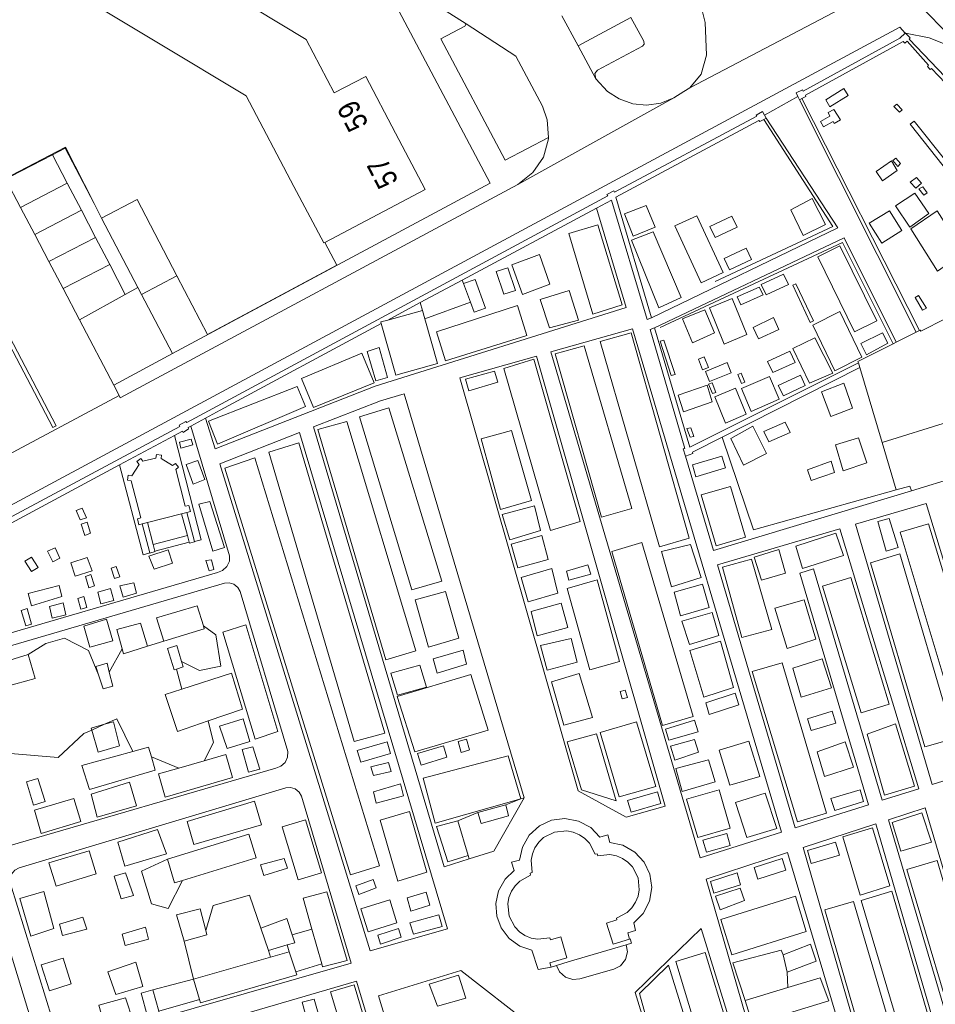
# Model space of a CAD drawing. Header units: metres. Extents: x 196790 to 198335, y 354523 to 356036.
# Tile 68 of 108: x 197814 to 197890, y 354877 to 354958. Entities that reach past the tile are written whole.
import ezdxf

# ---------------------------------------------------------------- set-up
doc = ezdxf.new("R2010")
doc.units = ezdxf.units.M
doc.linetypes.add('DGN Style 2', pattern=[186.027128, 111.616277, -74.410851])
doc.linetypes.add('DGN Style 3', pattern=[260.437979, 186.027128, -74.410851])
for name, color, linetype, lineweight in [('bij- of bedrijfsgebouw', 252, 'Continuous', 18), ('functiescheiding', 252, 'Continuous', 18), ('heg of haag', 252, 'Continuous', 18), ('hoofdgebouw', 252, 'Continuous', 18), ('huisnummer BAG', 252, 'Continuous', 18), ('kant asfaltverharding', 252, 'Continuous', 18), ('kant klinkerverharding', 252, 'Continuous', 18), ('kant muur (extern)', 252, 'Continuous', 18), ('kant onverhard', 252, 'Continuous', 18), ('kant tegelverharding', 252, 'Continuous', 18), ('molgoot', 252, 'DGN Style 3', 18), ('overige afscheidingen', 252, 'Continuous', 18), ('raster', 252, 'Continuous', 18), ('toegangstrap', 252, 'Continuous', 18), ('vlakafsluiter grijs', 252, 'DGN Style 2', 18), ('vlakafsluiter groen', 252, 'DGN Style 2', 18)]:
    doc.layers.add(name, color=color, linetype=linetype, lineweight=lineweight)
doc.styles.add('Style-Courier New', font='cour.ttf')

msp = doc.modelspace()

# ---------------------------------------------------------------- linework, layer by layer
at = {"layer": 'bij- of bedrijfsgebouw'}
for p, q in [((197823.681, 354935.607), (197826.614, 354937.164)), ((197823.376, 354936.189), (197823.681, 354935.607)), ((197847.019, 354934.273), (197844.141, 354933.491)), ((197847.215, 354933.591), (197847.019, 354934.273)), ((197888.315, 354932.626), (197888.047, 354932.491)), ((197888.047, 354932.491), (197886.387, 354931.65)), ((197886.387, 354931.65), (197886.119, 354931.515)), ((197883.355, 354929.542), (197883.237, 354929.937)), ((197883.355, 354929.542), (197885.209, 354923.309)), ((197824.184, 354916.674), (197827.02, 354917.406)), ((197827.02, 354917.406), (197827.46, 354917.52)), ((197823.755, 354916.563), (197824.184, 354916.674)), ((197858.156, 354879.893), (197857.713, 354879.756))]:
    msp.add_line(p, q, dxfattribs=at)
at = {"layer": 'bij- of bedrijfsgebouw', "flags": 128}
for points in [[(197826.614, 354937.164), (197823.321, 354943.491), (197820.377, 354941.956)], [(197820.377, 354941.956), (197820.37, 354941.952), (197823.376, 354936.189)], [(197844.141, 354933.491), (197843.573, 354933.336), (197843.61, 354933.205)], [(197843.61, 354933.205), (197844.82, 354928.912), (197848.282, 354929.88), (197847.215, 354933.591)], [(197888.315, 354932.626), (197888.368, 354932.653), (197888.423, 354932.555), (197890.496, 354933.619), (197892.835, 354926.101), (197890.613, 354925.429), (197890.725, 354925.026), (197885.209, 354923.309)], [(197886.119, 354931.515), (197883.206, 354930.041), (197883.237, 354929.937)], [(197827.46, 354917.52), (197827.748, 354917.594), (197827.616, 354918.096), (197827.326, 354918.028), (197826.53, 354921.073), (197826.77, 354921.264), (197826.526, 354921.585), (197826.276, 354921.416), (197825.311, 354921.981), (197825.341, 354922.273), (197824.938, 354922.336), (197824.885, 354922.02), (197823.813, 354921.761), (197823.631, 354922.001), (197823.297, 354921.751), (197823.483, 354921.503), (197822.896, 354920.557), (197822.589, 354920.597), (197822.536, 354920.194), (197822.836, 354920.13), (197823.636, 354917.069), (197823.345, 354916.994), (197823.475, 354916.491), (197823.755, 354916.563)], [(197857.713, 354879.756), (197857.602, 354880.11), (197859.021, 354880.532), (197858.51, 354882.269), (197857.657, 354882.019), (197857.611, 354882.183), (197856.6, 354882.078), (197856.062, 354882.179), (197855.545, 354882.39), (197855.082, 354882.702), (197854.7, 354883.094), (197854.225, 354883.993), (197854.114, 354885.004), (197854.211, 354885.542), (197854.419, 354886.06), (197854.729, 354886.525), (197855.118, 354886.91), (197856.014, 354887.39), (197855.97, 354887.567), (197856.134, 354887.614), (197856.047, 354888.629), (197856.157, 354889.165), (197856.377, 354889.679), (197856.697, 354890.137), (197857.094, 354890.514), (197858.001, 354890.977), (197859.015, 354891.076), (197859.553, 354890.972), (197860.069, 354890.758), (197860.531, 354890.444), (197860.913, 354890.051), (197861.386, 354889.149), (197861.539, 354889.168), (197861.602, 354889.014), (197862.605, 354889.107), (197863.136, 354889.002), (197863.646, 354888.788), (197864.101, 354888.474), (197864.476, 354888.084), (197864.938, 354887.189), (197865.041, 354886.188), (197864.941, 354885.655), (197864.732, 354885.144), (197864.422, 354884.685), (197864.035, 354884.307), (197863.145, 354883.836), (197863.187, 354883.677), (197862.321, 354883.401), (197862.866, 354881.663), (197864.241, 354882.092)], [(197864.241, 354882.092), (197864.296, 354882.109), (197864.407, 354881.756), (197863.961, 354881.624)], [(197863.961, 354881.624), (197859.138, 354880.196), (197858.156, 354879.893)]]:
    msp.add_lwpolyline(points, dxfattribs=at)
at = {"layer": 'functiescheiding'}
for p, q in [((197859.958, 354956.249), (197864.352, 354958.605)), ((197817.525, 354944.85), (197813.637, 354942.839)), ((197818.701, 354942.599), (197814.82, 354940.591)), ((197815.999, 354938.348), (197819.876, 354940.35)), ((197821.047, 354938.106), (197817.179, 354936.104))]:
    msp.add_line(p, q, dxfattribs=at)
at = {"layer": 'heg of haag'}
for p, q in [((197878.557, 354951.885), (197888.315, 354932.626)), ((197886.379, 354919.378), (197887.516, 354919.694)), ((197887.516, 354919.694), (197887.642, 354919.312))]:
    msp.add_line(p, q, dxfattribs=at)
at = {"layer": 'heg of haag', "flags": 128}
for points in [[(197871.354, 354936.693), (197881.105, 354941.266), (197875.38, 354950.146)], [(197873.17, 354941.195), (197872.737, 354942.113), (197870.91, 354941.257), (197871.355, 354940.335), (197873.17, 354941.195)], [(197886.119, 354931.515), (197881.919, 354939.913), (197866.763, 354932.879)], [(197871.912, 354923.753), (197874.52, 354916.082), (197886.379, 354919.378)]]:
    msp.add_lwpolyline(points, dxfattribs=at)
at = {"layer": 'hoofdgebouw'}
for p, q in [((197817.82, 354960.858), (197825.094, 354956.486)), ((197825.094, 354956.486), (197832.391, 354952.101)), ((197832.391, 354952.101), (197836.357, 354944.581))]:
    msp.add_line(p, q, dxfattribs=at)
at = {"layer": 'hoofdgebouw', "flags": 128}
for points in [[(197837.36, 354956.795), (197833.054, 354959.377), (197834.575, 354961.934), (197830.013, 354964.663)], [(197844.787, 354949.016), (197842.326, 354953.719), (197839.703, 354952.347), (197837.36, 354956.795)], [(197838.924, 354939.934), (197847.248, 354944.314), (197844.787, 354949.016)], [(197836.357, 354944.581), (197838.833, 354939.886), (197838.924, 354939.934)]]:
    msp.add_lwpolyline(points, dxfattribs=at)
at = {"layer": 'kant asfaltverharding'}
for p, q in [((197858.619, 354958.743), (197859.958, 354956.249)), ((197887.129, 354957.316), (197887.144, 354957.313)), ((197859.958, 354956.249), (197861.421, 354953.525)), ((197809.406, 354920.6), (197821.832, 354927.229))]:
    msp.add_line(p, q, dxfattribs=at)
at = {"layer": 'kant asfaltverharding', "flags": 128}
for points in [[(197850.657, 354958.074), (197847.205, 354960.286), (197845.52, 354961.355), (197843.813, 354962.415), (197842.127, 354963.487), (197838.725, 354965.614), (197833.598, 354968.747), (197831.875, 354969.777), (197826.695, 354972.833), (197823.23, 354974.855), (197816.288, 354978.86), (197814.524, 354979.869), (197812.782, 354980.835), (197807.528, 354983.787), (197805.803, 354984.764), (197804.046, 354985.716), (197802.27, 354986.664), (197779.192, 354998.694)], [(197869.246, 354952.766), (197870.189, 354953.901), (197870.636, 354955.469), (197870.52, 354958.199), (197870.053, 354960.112), (197869.158, 354961.672), (197867.977, 354963.144), (197866.799, 354964.474), (197860.534, 354970.998), (197859.047, 354972.559), (197856.065, 354975.714), (197854.606, 354977.31), (197842.259, 354991.402)], [(197857.488, 354948.658), (197857.381, 354950.12), (197856.988, 354951.233), (197854.772, 354955.389), (197850.657, 354958.074)], [(197802.18, 354912.391), (197886.679, 354957.801), (197887.129, 354957.316)], [(197892.753, 354955.095), (197891.014, 354956.164), (197889.114, 354956.912), (197887.144, 354957.313)], [(197861.421, 354953.525), (197862.407, 354952.472), (197863.36, 354951.851), (197864.494, 354951.433), (197865.65, 354951.322), (197866.821, 354951.498), (197867.906, 354951.943)], [(197867.906, 354951.943), (197868.748, 354952.475), (197869.246, 354952.766)], [(197854.943, 354944.748), (197856.207, 354945.726), (197857.083, 354947.023), (197857.497, 354948.538), (197857.488, 354948.658)], [(197821.832, 354927.229), (197821.929, 354927.04), (197854.943, 354944.748)]]:
    msp.add_lwpolyline(points, dxfattribs=at)
at = {"layer": 'kant klinkerverharding'}
for p, q in [((197812.85, 354945.423), (197816.294, 354947.208)), ((197817.525, 354944.85), (197816.294, 354947.208)), ((197818.701, 354942.599), (197817.525, 354944.85)), ((197813.637, 354942.839), (197814.82, 354940.591)), ((197819.876, 354940.35), (197818.701, 354942.599)), ((197814.82, 354940.591), (197815.999, 354938.348)), ((197821.047, 354938.106), (197819.876, 354940.35)), ((197815.999, 354938.348), (197817.179, 354936.104)), ((197822.346, 354935.619), (197821.047, 354938.106)), ((197817.179, 354936.104), (197818.542, 354933.511)), ((197818.542, 354933.511), (197822.346, 354935.619)), ((197821.832, 354927.229), (197821.378, 354928.095))]:
    msp.add_line(p, q, dxfattribs=at)
at = {"layer": 'kant klinkerverharding', "flags": 128}
for points in [[(197861.421, 354953.525), (197861.361, 354953.96), (197861.574, 354954.227), (197865.296, 354956.23), (197865.439, 354956.404), (197865.418, 354956.643), (197864.352, 354958.605)], [(197812.85, 354945.423), (197812.904, 354945.352), (197812.447, 354945.103), (197813.637, 354942.839)], [(197821.378, 354928.095), (197818.536, 354933.508), (197818.542, 354933.511)], [(197857.713, 354879.756), (197856.643, 354879.554), (197856.117, 354881.172), (197855.129, 354881.513), (197854.243, 354882.149), (197853.581, 354883.016), (197853.211, 354883.994), (197853.129, 354885.036), (197853.359, 354886.102), (197853.89, 354887.055), (197854.639, 354887.784), (197854.435, 354888.469), (197855.101, 354888.641), (197855.333, 354889.717), (197855.905, 354890.719), (197856.76, 354891.495), (197857.76, 354891.954), (197858.851, 354892.097), (197859.987, 354891.894), (197861.005, 354891.35), (197861.773, 354890.562), (197862.426, 354890.745), (197862.6, 354890.113), (197863.674, 354889.884), (197864.676, 354889.316), (197865.455, 354888.468), (197865.92, 354887.472), (197866.073, 354886.384), (197865.882, 354885.249), (197865.351, 354884.226), (197864.575, 354883.449), (197864.724, 354882.79), (197864.094, 354882.614), (197864.241, 354882.092)], [(197863.961, 354881.624), (197864.055, 354881.025), (197863.888, 354880.386), (197863.469, 354879.874), (197862.93, 354879.597), (197860.104, 354878.795), (197859.513, 354878.743), (197858.901, 354878.938), (197858.418, 354879.361), (197858.156, 354879.893)]]:
    msp.add_lwpolyline(points, dxfattribs=at)
at = {"layer": 'kant muur (extern)'}
for p, q in [((197878.212, 354952.058), (197878.351, 354951.78)), ((197878.351, 354951.78), (197878.557, 354951.885)), ((197875.583, 354950.255), (197875.38, 354950.146)), ((197875.443, 354950.509), (197875.583, 354950.255)), ((197861.5, 354942.782), (197850.323, 354936.804)), ((197850.323, 354936.804), (197846.829, 354934.935)), ((197846.829, 354934.935), (197844.141, 354933.491)), ((197846.829, 354934.935), (197847.019, 354934.273)), ((197871.912, 354923.753), (197883.355, 354929.542)), ((197829.019, 354925.355), (197827.794, 354924.688)), ((197821.856, 354921.462), (197826.424, 354923.913)), ((197805.161, 354912.502), (197821.856, 354921.462)), ((197827.02, 354917.406), (197827.511, 354915.593)), ((197828.095, 354915.09), (197827.46, 354917.52)), ((197824.382, 354914.153), (197823.755, 354916.563)), ((197824.184, 354916.674), (197824.658, 354914.853)), ((197827.511, 354915.593), (197827.66, 354915.042)), ((197824.658, 354914.853), (197824.799, 354914.312))]:
    msp.add_line(p, q, dxfattribs=at)
at = {"layer": 'kant muur (extern)', "flags": 128}
for points in [[(197878.212, 354952.058), (197878.07, 354952.344), (197878.608, 354952.602), (197878.66, 354952.501), (197886.676, 354956.901), (197887.129, 354957.316)], [(197887.129, 354957.316), (197887.135, 354957.322), (197887.144, 354957.313)], [(197904.025, 354939.926), (197903.613, 354940.354), (197903.505, 354940.267), (197895.629, 354948.294), (197895.679, 354948.385), (197895.265, 354948.804), (197895.181, 354948.725), (197887.455, 354956.807), (197887.556, 354956.906), (197887.144, 354957.313)], [(197878.557, 354951.885), (197878.884, 354952.051), (197878.85, 354952.157), (197886.956, 354956.616), (197887.097, 354956.467), (197887.284, 354956.645), (197889.062, 354954.637), (197888.97, 354954.54), (197889.216, 354954.288), (197889.305, 354954.375), (197891.072, 354952.541)], [(197776.814, 354898.003), (197777.358, 354898.308), (197777.441, 354898.185), (197826.875, 354924.656), (197826.825, 354924.765), (197827.383, 354925.07), (197827.45, 354924.978), (197862.426, 354943.805), (197862.358, 354943.917), (197862.933, 354944.219), (197862.991, 354944.109), (197874.818, 354950.417), (197874.759, 354950.507), (197875.288, 354950.79), (197875.443, 354950.509)], [(197875.38, 354950.146), (197875.054, 354949.971), (197874.976, 354950.043), (197863.105, 354943.688), (197866.069, 354933.68)], [(197866.069, 354933.68), (197865.694, 354933.527), (197862.729, 354943.44), (197861.5, 354942.782)], [(197843.61, 354933.205), (197830.232, 354926.016), (197829.019, 354925.355)], [(197866.295, 354932.835), (197865.949, 354932.695), (197868.831, 354922.825), (197868.686, 354922.804), (197868.872, 354922.18)], [(197883.237, 354929.937), (197869.231, 354922.928), (197866.295, 354932.835)], [(197826.424, 354923.913), (197827.085, 354924.268), (197827.142, 354924.163), (197827.605, 354924.448), (197827.57, 354924.566), (197827.794, 354924.688)], [(197868.872, 354922.18), (197869.482, 354922.406), (197869.458, 354922.512), (197871.912, 354923.753)], [(197827.66, 354915.042), (197827.683, 354914.959), (197828.101, 354915.066), (197828.095, 354915.09)], [(197824.799, 354914.312), (197824.813, 354914.259), (197824.385, 354914.143), (197824.382, 354914.153)]]:
    msp.add_lwpolyline(points, dxfattribs=at)
at = {"layer": 'kant onverhard'}
for p, q in [((197878.351, 354951.78), (197888.047, 354932.491)), ((197850.323, 354936.804), (197850.425, 354936.534)), ((197823.681, 354935.607), (197826.256, 354930.711)), ((197851.014, 354934.975), (197847.215, 354933.591)), ((197885.209, 354923.309), (197886.379, 354919.378)), ((197891.754, 354920.555), (197887.642, 354919.312)), ((197825.55, 354906.836), (197824.187, 354906.414)), ((197821.017, 354904.253), (197822.082, 354906.203)), ((197827.05, 354902.846), (197826.606, 354904.502)), ((197820.628, 354899.921), (197819.551, 354899.441)), ((197826.795, 354896.287), (197824.51, 354897.215)), ((197852.961, 354889.393), (197855.491, 354893.819)), ((197852.961, 354889.393), (197850.899, 354888.746)), ((197836.212, 354882.447), (197837.847, 354882.918)), ((197827.227, 354881.907), (197828.023, 354878.758)), ((197834.227, 354881.15), (197834.416, 354880.595)), ((197835.97, 354881.041), (197835.783, 354881.604)), ((197836.523, 354879.373), (197838.668, 354880.033)), ((197828.023, 354878.758), (197824.644, 354877.88)), ((197877.312, 354879.344), (197877.381, 354878.059)), ((197828.499, 354877.073), (197825.122, 354876.117))]:
    msp.add_line(p, q, dxfattribs=at)
at = {"layer": 'kant onverhard', "flags": 128}
for points in [[(197866.069, 354933.68), (197881.543, 354941.144), (197875.583, 354950.255)], [(197861.5, 354942.782), (197863.942, 354934.542), (197843.104, 354928.005), (197829.813, 354922.786), (197829.019, 354925.355)], [(197866.295, 354932.835), (197882.056, 354940.31), (197886.387, 354931.65)], [(197857.695, 354930.836), (197864.468, 354932.769), (197876.858, 354890.967), (197870.098, 354888.828), (197857.695, 354930.836)], [(197850.138, 354928.679), (197856.514, 354930.499), (197867.198, 354893.135), (197863.954, 354892.212), (197859.958, 354894.406), (197850.138, 354928.679)], [(197850.899, 354888.746), (197848.838, 354888.099), (197837.97, 354924.61), (197843.531, 354926.793), (197845.511, 354927.358), (197855.491, 354893.819)], [(197805.161, 354912.502), (197806.898, 354907.031), (197807.05, 354906.649), (197807.361, 354906.329), (197807.772, 354906.159), (197808.184, 354906.159), (197830.006, 354912.538), (197830.429, 354912.688), (197830.789, 354913.013), (197830.99, 354913.455), (197831.006, 354913.903), (197827.794, 354924.688)], [(197828.095, 354915.09), (197828.659, 354915.237), (197826.424, 354923.913)], [(197830.192, 354921.556), (197836.818, 354924.158), (197849.105, 354882.94), (197842.68, 354881.106), (197830.192, 354921.556)], [(197887.642, 354919.312), (197871.192, 354914.341), (197868.872, 354922.18)], [(197824.382, 354914.153), (197823.816, 354913.999), (197821.856, 354921.462)], [(197883.006, 354916.537), (197888.863, 354918.263), (197894.55, 354899.62), (197892.555, 354895.934), (197889.365, 354894.925), (197883.006, 354916.537)], [(197871.541, 354913.16), (197881.699, 354916.152), (197888.27, 354894.579), (197885.229, 354893.616), (197879.504, 354912.838), (197878.383, 354912.481), (197884.068, 354893.249), (197878.002, 354891.329), (197871.541, 354913.16)], [(197807.223, 354903.728), (197807.189, 354904.122), (197807.318, 354904.531), (197807.598, 354904.855), (197807.951, 354905.033), (197830.592, 354911.645), (197830.975, 354911.673), (197831.37, 354911.553), (197831.691, 354911.294), (197831.882, 354910.96), (197835.836, 354897.654), (197835.82, 354897.206), (197835.619, 354896.764), (197835.259, 354896.439), (197834.836, 354896.289), (197812.781, 354889.852), (197812.369, 354889.852), (197811.957, 354890.022), (197811.646, 354890.341), (197811.494, 354890.724), (197807.223, 354903.728)], [(197827.013, 354905.131), (197828.508, 354904.381), (197830.276, 354904.761), (197829.87, 354907.352), (197828.828, 354908.098)], [(197814.283, 354905.709), (197815.733, 354906.619), (197817.297, 354907.084), (197819.293, 354906.05), (197820.124, 354904.024)], [(197822.958, 354897.668), (197821.633, 354900.369), (197820.628, 354899.921)], [(197829.24, 354900.207), (197829.676, 354898.401), (197828.893, 354896.891)], [(197819.551, 354899.441), (197818.894, 354899.148), (197816.764, 354897.179), (197812.466, 354897.538), (197811.108, 354898.375)], [(197812.794, 354886.69), (197812.759, 354887.084), (197812.888, 354887.493), (197813.168, 354887.817), (197813.521, 354887.995), (197835.68, 354894.644), (197836.063, 354894.672), (197836.458, 354894.552), (197836.778, 354894.293), (197836.97, 354893.96), (197841.108, 354880.097), (197819.382, 354873.85), (197818.865, 354874.583), (197818.099, 354875.142), (197817.192, 354875.416), (197816.295, 354875.387), (197812.794, 354886.69)], [(197885.73, 354891.995), (197888.8, 354892.993), (197902.084, 354848.029), (197899.016, 354847.114), (197885.73, 354891.995)], [(197878.657, 354889.696), (197884.691, 354891.658), (197897.801, 354846.751), (197891.606, 354844.902), (197878.657, 354889.696)], [(197870.585, 354887.073), (197877.358, 354889.274), (197890.694, 354844.61), (197887.471, 354843.592), (197887.019, 354845.118), (197882.406, 354846.243), (197870.585, 354887.073)], [(197825.851, 354888.735), (197823.684, 354887.728), (197824.523, 354885.005), (197825.896, 354884.628), (197827.087, 354886.967)], [(197786.909, 354878.943), (197786.875, 354879.337), (197787.004, 354879.746), (197787.284, 354880.07), (197787.637, 354880.248), (197809.606, 354886.846), (197810.041, 354886.928), (197810.509, 354886.842), (197810.909, 354886.587), (197811.172, 354886.23), (197814.752, 354874.62), (197814.208, 354874.195), (197813.804, 354873.591), (197813.612, 354872.891), (197813.646, 354872.201), (197792.144, 354866.018), (197791.732, 354866.018), (197791.32, 354866.188), (197791.01, 354866.507), (197790.858, 354866.89), (197786.909, 354878.943)], [(197833.595, 354883.005), (197832.651, 354885.749), (197829.633, 354884.873), (197829.032, 354882.792)], [(197864.711, 354877.663), (197870.195, 354882.983), (197881.606, 354846.017), (197879.999, 354844.301), (197875.4, 354842.874), (197864.711, 354877.663)], [(197876.991, 354880.793), (197876.824, 354881.183), (197872.814, 354880.131), (197873.831, 354876.989)], [(197862.294, 354839.84), (197862.937, 354840.072), (197863.65, 354840.188), (197864.401, 354840.163), (197865.147, 354839.987), (197865.843, 354839.666), (197866.449, 354839.222), (197866.939, 354838.691), (197867.302, 354838.112), (197870.715, 354839.146), (197859.834, 354876.008), (197856.118, 354874.891), (197850.221, 354879.481), (197843.364, 354877.369), (197856.326, 354834.679), (197859.544, 354835.697), (197852.204, 354859.293), (197853.033, 354859.556), (197859.536, 354839.027), (197862.294, 354839.84)], [(197818.123, 354869.487), (197818.896, 354869.86), (197819.522, 354870.538), (197819.844, 354871.403), (197819.828, 354872.261), (197841.552, 354878.61), (197847.241, 354859.549), (197823.457, 354852.269), (197818.123, 354869.487)]]:
    msp.add_lwpolyline(points, dxfattribs=at)
at = {"layer": 'kant tegelverharding'}
for p, q in [((197819.746, 354943.165), (197820.377, 354941.956)), ((197822.346, 354935.619), (197823.376, 354936.189)), ((197826.256, 354930.711), (197821.378, 354928.095))]:
    msp.add_line(p, q, dxfattribs=at)
at = {"layer": 'kant tegelverharding', "flags": 128}
for points in [[(197808.801, 354980.682), (197814.19, 354977.661), (197817.656, 354975.665), (197819.391, 354974.678), (197822.86, 354972.677), (197831.489, 354967.572), (197834.902, 354965.513), (197836.606, 354964.473), (197838.316, 354963.411), (197845.079, 354959.169), (197852.646, 354944.86), (197826.256, 354930.711)], [(197850.657, 354958.074), (197850.547, 354957.89), (197848.558, 354956.837), (197853.888, 354946.768), (197857.488, 354948.658)], [(197816.294, 354947.208), (197817.351, 354947.756), (197819.746, 354943.165)]]:
    msp.add_lwpolyline(points, dxfattribs=at)
at = {"layer": 'molgoot', "flags": 128}
msp.add_lwpolyline([(197816.319, 354924.553), (197816.597, 354924.702), (197805.01, 354946.815), (197804.735, 354946.67), (197816.319, 354924.553)], dxfattribs=at)
at = {"layer": 'overige afscheidingen'}
for p, q in [((197850.425, 354936.534), (197851.014, 354934.975)), ((197828.893, 354896.891), (197826.795, 354896.287)), ((197851.627, 354892.612), (197853.954, 354893.242)), ((197851.901, 354891.698), (197851.627, 354892.612)), ((197849.958, 354891.908), (197850.827, 354889.037)), ((197833.595, 354883.005), (197834.227, 354881.15)), ((197838.668, 354880.033), (197837.847, 354882.918)), ((197834.227, 354881.15), (197835.783, 354881.604)), ((197828.023, 354878.758), (197834.416, 354880.595)), ((197834.416, 354880.595), (197835.97, 354881.041)), ((197835.97, 354881.041), (197836.523, 354879.373)), ((197877.312, 354879.344), (197876.991, 354880.793)), ((197828.499, 354877.073), (197828.023, 354878.758)), ((197824.644, 354877.88), (197825.122, 354876.117)), ((197877.381, 354878.059), (197873.831, 354876.989))]:
    msp.add_line(p, q, dxfattribs=at)
at = {"layer": 'overige afscheidingen', "flags": 128}
for points in [[(197882.396, 354952.144), (197882.022, 354952.71), (197880.53, 354951.775), (197880.878, 354951.199), (197882.396, 354952.144)], [(197886.199, 354951.215), (197886.433, 354951.425), (197886.866, 354950.944), (197886.648, 354950.74), (197886.199, 354951.215)], [(197881.205, 354950.964), (197880.724, 354950.709), (197880.882, 354950.409), (197880.086, 354949.961), (197880.332, 354949.527), (197881.145, 354949.971), (197881.239, 354949.812), (197881.764, 354950.104), (197881.205, 354950.964)], [(197887.553, 354949.747), (197887.874, 354949.991), (197890.603, 354946.573), (197890.284, 354946.302), (197887.553, 354949.747)], [(197885.242, 354945.059), (197886.469, 354945.892), (197886.002, 354946.695), (197884.723, 354945.825), (197885.242, 354945.059)], [(197886.516, 354946.245), (197886.752, 354946.483), (197886.346, 354946.925), (197886.09, 354946.726), (197886.516, 354946.245)], [(197888.001, 354944.447), (197888.484, 354944.847), (197888.078, 354945.321), (197887.544, 354944.936), (197888.001, 354944.447)], [(197888.67, 354943.843), (197888.948, 354944.045), (197888.588, 354944.548), (197888.271, 354944.371), (197888.67, 354943.843)], [(197879.409, 354943.57), (197877.62, 354942.627), (197878.667, 354940.506), (197880.516, 354941.431), (197879.409, 354943.57)], [(197887.933, 354944.036), (197886.33, 354942.959), (197887.514, 354941.206), (197889.106, 354942.323), (197887.933, 354944.036)], [(197866.352, 354941.193), (197865.618, 354942.993), (197863.81, 354942.3), (197864.545, 354940.463), (197866.352, 354941.193)], [(197885.196, 354939.872), (197886.849, 354940.924), (197885.822, 354942.553), (197884.142, 354941.521), (197885.196, 354939.872)], [(197889.797, 354942.543), (197887.59, 354941.066), (197889.805, 354937.553), (197892.012, 354939.069), (197889.797, 354942.543)], [(197869.815, 354942.15), (197868.001, 354941.321), (197870.172, 354936.576), (197871.998, 354937.428), (197869.815, 354942.15)], [(197861.18, 354933.964), (197863.626, 354934.757), (197861.602, 354941.382), (197859.195, 354940.675), (197861.18, 354933.964)], [(197868.506, 354935.351), (197866.651, 354934.509), (197864.385, 354940.118), (197866.181, 354940.813), (197868.506, 354935.351)], [(197874.356, 354938.525), (197873.917, 354939.448), (197872.086, 354938.602), (197872.531, 354937.663), (197874.356, 354938.525)], [(197879.884, 354938.748), (197881.694, 354939.659), (197884.782, 354933.428), (197882.921, 354932.509), (197879.884, 354938.748)], [(197855.341, 354935.598), (197854.454, 354938.082), (197856.764, 354938.938), (197857.602, 354936.469), (197855.341, 354935.598)], [(197853.8, 354935.624), (197853.149, 354937.514), (197854.113, 354937.825), (197854.75, 354935.953), (197853.8, 354935.624)], [(197850.425, 354936.534), (197851.396, 354936.865), (197852.275, 354934.479), (197851.332, 354934.131), (197851.014, 354934.975)], [(197875.162, 354936.448), (197875.567, 354935.593), (197877.43, 354936.435), (197877.033, 354937.29), (197875.162, 354936.448)], [(197859.224, 354935.936), (197859.98, 354933.466), (197857.595, 354932.838), (197856.8, 354935.182), (197859.224, 354935.936)], [(197875.331, 354935.575), (197873.473, 354934.752), (197873.163, 354935.416), (197875.011, 354936.217), (197875.331, 354935.575)], [(197879.241, 354933.283), (197879.513, 354933.428), (197878.055, 354936.508), (197877.787, 354936.373), (197879.241, 354933.283)], [(197870.873, 354934.489), (197872.752, 354935.267), (197873.987, 354932.28), (197872.094, 354931.488), (197870.873, 354934.489)], [(197888.566, 354934.298), (197888.897, 354934.467), (197888.235, 354935.517), (197887.952, 354935.35), (197888.566, 354934.298)], [(197848.951, 354930.107), (197848.202, 354932.521), (197854.932, 354934.691), (197855.687, 354932.211), (197848.951, 354930.107)], [(197871.296, 354932.421), (197869.453, 354931.598), (197868.626, 354933.579), (197870.487, 354934.344), (197871.296, 354932.421)], [(197876.645, 354932.711), (197874.934, 354931.927), (197874.489, 354932.867), (197876.187, 354933.696), (197876.645, 354932.711)], [(197881.297, 354929.265), (197883.515, 354930.418), (197881.698, 354934.199), (197879.446, 354933.059), (197881.297, 354929.265)], [(197869.179, 354915.371), (197864.365, 354932.428), (197861.804, 354931.707), (197866.728, 354914.67), (197869.179, 354915.371)], [(197866.769, 354931.735), (197867.075, 354931.827), (197868.018, 354928.979), (197867.7, 354928.886), (197866.769, 354931.735)], [(197877.794, 354931.131), (197879.634, 354932.015), (197881.116, 354929.076), (197879.181, 354928.245), (197877.794, 354931.131)], [(197883.455, 354931.539), (197883.906, 354930.611), (197885.676, 354931.563), (197885.25, 354932.44), (197883.455, 354931.539)], [(197844.135, 354928.718), (197843.158, 354928.432), (197842.438, 354930.881), (197843.444, 354931.204), (197844.135, 354928.718)], [(197864.424, 354917.85), (197861.904, 354917.119), (197858.054, 354930.681), (197860.473, 354931.35), (197864.424, 354917.85)], [(197837.964, 354926.231), (197836.982, 354928.624), (197841.983, 354930.73), (197843.004, 354928.288), (197837.964, 354926.231)], [(197856.274, 354930.247), (197853.779, 354929.478), (197857.655, 354916.022), (197860.136, 354916.773), (197856.274, 354930.247)], [(197870.799, 354929.548), (197870.439, 354930.433), (197869.964, 354930.234), (197870.287, 354929.341), (197870.799, 354929.548)], [(197877.981, 354929.97), (197876.147, 354929.14), (197875.702, 354930.042), (197877.544, 354930.915), (197877.981, 354929.97)], [(197870.866, 354928.372), (197870.534, 354929.226), (197872.328, 354929.954), (197872.669, 354929.101), (197870.866, 354928.372)], [(197853.29, 354928.327), (197853.002, 354929.247), (197850.592, 354928.573), (197850.892, 354927.609), (197853.29, 354928.327)], [(197873.491, 354929.091), (197873.215, 354928.976), (197873.54, 354928.217), (197873.812, 354928.336), (197873.491, 354929.091)], [(197873.519, 354927.813), (197874.347, 354925.9), (197876.668, 354926.907), (197875.867, 354928.79), (197873.519, 354927.813)], [(197876.588, 354928.051), (197877.008, 354927.198), (197878.825, 354928.065), (197878.428, 354928.898), (197876.588, 354928.051)], [(197836.613, 354927.969), (197837.308, 354926.312), (197829.992, 354923.179), (197829.245, 354925.103), (197836.613, 354927.969)], [(197868.262, 354927.259), (197870.673, 354928.074), (197871.101, 354926.699), (197868.702, 354925.86), (197868.262, 354927.259)], [(197871.113, 354927.386), (197871.387, 354927.474), (197871.085, 354928.279), (197870.791, 354928.157), (197871.113, 354927.386)], [(197872.214, 354924.929), (197873.907, 354925.681), (197873.025, 354927.825), (197871.33, 354927.1), (197872.214, 354924.929)], [(197880.951, 354925.486), (197882.755, 354926.161), (197882.04, 354928.255), (197880.167, 354927.536), (197880.951, 354925.486)], [(197841.802, 354925.46), (197844.222, 354926.195), (197848.649, 354911.812), (197846.144, 354911.087), (197841.802, 354925.46)], [(197846.487, 354906.01), (197843.988, 354905.276), (197838.343, 354924.408), (197840.755, 354925.067), (197846.487, 354906.01)], [(197868.98, 354924.481), (197869.254, 354923.75), (197869.578, 354923.831), (197869.322, 354924.543), (197868.98, 354924.481)], [(197875.598, 354922.397), (197873.696, 354921.446), (197872.653, 354923.655), (197874.486, 354924.664), (197875.598, 354922.397)], [(197875.808, 354923.385), (197875.399, 354924.226), (197877.171, 354925.002), (197877.587, 354924.165), (197875.808, 354923.385)], [(197827.942, 354923.135), (197827.803, 354923.611), (197826.845, 354923.34), (197826.969, 354922.843), (197827.942, 354923.135)], [(197853.522, 354917.764), (197856.091, 354918.502), (197854.429, 354924.328), (197851.894, 354923.638), (197853.522, 354917.764)], [(197883.936, 354921.624), (197883.247, 354923.711), (197881.333, 354923.129), (197881.974, 354920.973), (197883.936, 354921.624)], [(197834.256, 354922.511), (197836.761, 354923.299), (197843.901, 354899.194), (197841.354, 354898.507), (197834.256, 354922.511)], [(197843.458, 354888.184), (197841.047, 354887.412), (197830.623, 354921.178), (197833.109, 354922.061), (197843.458, 354888.184)], [(197872.212, 354921.21), (197871.89, 354922.199), (197869.466, 354921.472), (197869.73, 354920.482), (197872.212, 354921.21)], [(197827.971, 354919.872), (197828.944, 354920.243), (197828.37, 354921.823), (197827.388, 354921.505), (197827.971, 354919.872)], [(197881.249, 354920.826), (197880.983, 354921.769), (197879.025, 354921.039), (197879.322, 354920.174), (197881.249, 354920.826)], [(197873.86, 354915.461), (197871.441, 354914.73), (197870.179, 354918.982), (197872.627, 354919.671), (197873.86, 354915.461)], [(197829.623, 354914.288), (197830.587, 354914.599), (197829.379, 354918.42), (197828.463, 354918.202), (197829.623, 354914.288)], [(197854.288, 354915.241), (197856.845, 354916.013), (197856.325, 354918.072), (197853.648, 354917.33), (197854.288, 354915.241)], [(197819.113, 354917.066), (197818.593, 354916.905), (197818.264, 354917.667), (197818.758, 354917.864), (197819.113, 354917.066)], [(197819.46, 354915.783), (197818.99, 354915.598), (197818.678, 354916.541), (197819.178, 354916.7), (197819.46, 354915.783)], [(197885.552, 354914.3), (197886.536, 354914.595), (197885.812, 354917.019), (197884.857, 354916.77), (197885.552, 354914.3)], [(197886.721, 354915.877), (197889.069, 354916.558), (197894.117, 354900.009), (197891.689, 354899.275), (197886.721, 354915.877)], [(197854.959, 354912.928), (197857.465, 354913.601), (197856.956, 354915.607), (197854.392, 354914.876), (197854.959, 354912.928)], [(197881.994, 354913.948), (197881.377, 354915.791), (197878.042, 354914.727), (197878.604, 354912.866), (197881.994, 354913.948)], [(197865.265, 354915.029), (197862.767, 354914.271), (197866.978, 354899.83), (197869.51, 354900.57), (197865.265, 354915.029)], [(197867.712, 354911.341), (197866.89, 354914.273), (197869.291, 354914.856), (197870.179, 354912.103), (197867.712, 354911.341)], [(197814.559, 354913.804), (197815.109, 354912.946), (197814.544, 354912.603), (197814.009, 354913.466), (197814.559, 354913.804)], [(197816.511, 354914.584), (197816.915, 354913.71), (197816.314, 354913.422), (197815.887, 354914.309), (197816.511, 354914.584)], [(197824.736, 354912.805), (197826.258, 354913.306), (197825.918, 354914.417), (197824.287, 354913.877), (197824.736, 354912.805)], [(197875.189, 354911.881), (197874.588, 354913.808), (197876.62, 354914.431), (197877.197, 354912.467), (197875.189, 354911.881)], [(197891.197, 354898.753), (197888.76, 354898.044), (197884.26, 354913.338), (197886.679, 354914.071), (197891.197, 354898.753)], [(197817.832, 354913.324), (197819.178, 354913.78), (197819.581, 354912.676), (197818.176, 354912.225), (197817.832, 354913.324)], [(197821.456, 354912.038), (197821.881, 354912.178), (197821.583, 354913.034), (197821.181, 354912.895), (197821.456, 354912.038)], [(197829.304, 354912.678), (197829.709, 354912.775), (197829.505, 354913.591), (197829.021, 354913.528), (197829.304, 354912.678)], [(197860.754, 354913.16), (197859.001, 354912.631), (197859.194, 354911.893), (197861.007, 354912.387), (197860.754, 354913.16)], [(197874.368, 354913.636), (197871.94, 354912.965), (197873.564, 354907.138), (197876.062, 354907.802), (197874.368, 354913.636)], [(197819.788, 354911.414), (197819.478, 354912.367), (197819.025, 354912.204), (197819.314, 354911.244), (197819.788, 354911.414)], [(197855.801, 354910.099), (197858.269, 354910.815), (197857.787, 354912.865), (197855.225, 354912.102), (197855.801, 354910.099)], [(197817.073, 354910.538), (197816.854, 354911.456), (197814.282, 354910.782), (197814.565, 354909.773), (197817.073, 354910.538)], [(197823.049, 354911.665), (197823.272, 354910.808), (197822.173, 354910.491), (197821.894, 354911.407), (197823.049, 354911.665)], [(197861.543, 354911.929), (197859.053, 354911.196), (197860.934, 354904.439), (197863.41, 354905.133), (197861.543, 354911.929)], [(197870.853, 354909.631), (197870.301, 354911.557), (197867.932, 354910.896), (197868.464, 354908.937), (197870.853, 354909.631)], [(197880.251, 354911.381), (197882.618, 354912.106), (197885.797, 354901.593), (197883.465, 354900.866), (197880.251, 354911.381)], [(197818.664, 354909.484), (197819.135, 354909.62), (197818.886, 354910.522), (197818.388, 354910.371), (197818.664, 354909.484)], [(197820.324, 354909.93), (197821.391, 354910.215), (197821.126, 354911.194), (197820.054, 354910.9), (197820.324, 354909.93)], [(197846.411, 354910.249), (197848.953, 354910.961), (197850.044, 354907.088), (197847.536, 354906.338), (197846.411, 354910.249)], [(197816.28, 354908.726), (197817.412, 354909.022), (197817.17, 354910.017), (197816.037, 354909.716), (197816.28, 354908.726)], [(197828.828, 354908.098), (197828.303, 354909.746), (197824.945, 354908.756), (197825.55, 354906.836)], [(197856.565, 354907.266), (197859.104, 354907.965), (197858.545, 354909.972), (197856.061, 354909.294), (197856.565, 354907.266)], [(197877.32, 354906.228), (197879.715, 354906.999), (197878.728, 354910.256), (197876.299, 354909.563), (197877.32, 354906.228)], [(197813.699, 354909.364), (197814.188, 354909.548), (197814.553, 354908.242), (197814.074, 354908.107), (197813.699, 354909.364)], [(197869.209, 354906.56), (197868.586, 354908.488), (197871.108, 354909.217), (197871.648, 354907.283), (197869.209, 354906.56)], [(197821.302, 354906.85), (197820.79, 354908.64), (197818.912, 354908.078), (197819.404, 354906.337), (197821.302, 354906.85)], [(197824.187, 354906.414), (197823.602, 354908.319), (197821.63, 354907.788), (197822.082, 354906.203)], [(197825.55, 354906.836), (197828.903, 354907.863), (197828.828, 354908.098)], [(197832.352, 354908.181), (197830.44, 354907.571), (197833.131, 354898.7), (197835.023, 354899.313), (197832.352, 354908.181)], [(197827.013, 354905.131), (197826.628, 354906.456), (197825.848, 354906.219), (197826.403, 354904.434), (197826.606, 354904.502)], [(197857.39, 354904.417), (197859.893, 354905.069), (197859.379, 354907.055), (197856.846, 354906.454), (197857.39, 354904.417)], [(197870.391, 354902.175), (197869.251, 354906.044), (197871.787, 354906.814), (197872.88, 354902.966), (197870.391, 354902.175)], [(197814.283, 354905.709), (197811.112, 354904.747), (197811.629, 354902.833)], [(197814.283, 354905.709), (197814.847, 354903.729), (197811.629, 354902.833)], [(197822.082, 354906.203), (197822.202, 354905.784), (197824.187, 354906.414)], [(197847.913, 354905.365), (197850.403, 354906.09), (197850.688, 354904.915), (197848.237, 354904.182), (197847.913, 354905.365)], [(197820.124, 354904.024), (197819.893, 354904.722), (197820.836, 354905.008), (197821.017, 354904.253)], [(197827.013, 354905.131), (197827.143, 354904.683), (197826.606, 354904.502)], [(197847.354, 354903.005), (197846.802, 354904.845), (197844.409, 354904.159), (197844.947, 354902.331), (197847.354, 354903.005)], [(197876.911, 354905.025), (197874.422, 354904.317), (197878.172, 354891.813), (197880.585, 354892.553), (197876.911, 354905.025)], [(197878.491, 354902.175), (197877.794, 354904.596), (197880.237, 354905.367), (197881.009, 354902.943), (197878.491, 354902.175)], [(197820.124, 354904.024), (197820.505, 354902.87), (197821.298, 354903.085), (197821.017, 354904.253)], [(197827.05, 354902.846), (197831.165, 354904.175), (197832.091, 354901.174), (197829.24, 354900.207)], [(197852.484, 354899.426), (197851.052, 354904.046), (197844.941, 354902.239), (197846.382, 354897.638), (197852.484, 354899.426)], [(197861.145, 354900.499), (197860.039, 354904.136), (197857.755, 354903.441), (197858.767, 354899.846), (197861.145, 354900.499)], [(197829.24, 354900.207), (197826.679, 354899.339), (197825.658, 354902.396), (197827.05, 354902.846)], [(197863.878, 354902.768), (197863.443, 354902.64), (197863.61, 354902.041), (197864.066, 354902.157), (197863.878, 354902.768)], [(197873.303, 354901.536), (197873.017, 354902.504), (197870.571, 354901.718), (197870.853, 354900.728), (197873.303, 354901.536)], [(197881.36, 354900.031), (197881.061, 354901.001), (197879.021, 354900.384), (197879.32, 354899.396), (197881.36, 354900.031)], [(197820.628, 354899.921), (197819.503, 354899.608), (197819.551, 354899.441)], [(197819.551, 354899.441), (197820.087, 354897.597), (197821.874, 354898.122), (197821.368, 354900.127), (197820.628, 354899.921)], [(197832.682, 354898.501), (197830.8, 354897.928), (197830.157, 354899.779), (197832.147, 354900.391), (197832.682, 354898.501)], [(197864.822, 354900.136), (197861.787, 354899.241), (197863.383, 354893.891), (197866.425, 354894.746), (197864.822, 354900.136)], [(197869.627, 354900.279), (197869.926, 354899.303), (197867.508, 354898.597), (197867.205, 354899.515), (197869.627, 354900.279)], [(197886.333, 354899.958), (197883.967, 354899.115), (197885.417, 354894.036), (197887.897, 354894.775), (197886.333, 354899.958)], [(197863.113, 354893.567), (197860.246, 354894.489), (197859.05, 354898.455), (197861.497, 354899.13), (197863.113, 354893.567)], [(197841.616, 354897.754), (197841.913, 354896.78), (197844.368, 354897.507), (197844.084, 354898.477), (197841.616, 354897.754)], [(197850.888, 354897.784), (197850.255, 354897.596), (197849.982, 354898.492), (197850.679, 354898.696)], [(197850.888, 354897.784), (197850.945, 354897.801), (197850.679, 354898.696)], [(197867.635, 354898.103), (197869.641, 354898.671), (197869.949, 354897.613), (197867.98, 354896.943), (197867.635, 354898.103)], [(197872.569, 354894.88), (197875.052, 354895.584), (197874.134, 354898.513), (197871.663, 354897.786), (197872.569, 354894.88)], [(197880.428, 354895.591), (197879.816, 354897.649), (197882.153, 354898.47), (197882.841, 354896.362), (197880.428, 354895.591)], [(197822.958, 354897.668), (197818.733, 354896.508), (197819.365, 354894.509), (197824.825, 354896.119), (197824.51, 354897.215)], [(197824.51, 354897.215), (197824.275, 354898.03), (197822.958, 354897.668)], [(197832.056, 354897.838), (197832.945, 354898.064), (197833.506, 354896.2), (197832.587, 354895.937), (197832.056, 354897.838)], [(197846.618, 354897.505), (197846.929, 354896.542), (197849.059, 354897.206), (197848.773, 354898.146), (197846.618, 354897.505)], [(197828.893, 354896.891), (197830.691, 354897.409), (197831.246, 354895.512), (197825.659, 354893.878), (197825.1, 354895.799), (197826.795, 354896.287)], [(197844.217, 354896.765), (197844.423, 354896.011), (197842.973, 354895.668), (197842.752, 354896.393), (197844.217, 354896.765)], [(197855.203, 354893.733), (197854.144, 354897.292), (197851.177, 354896.518)], [(197868.071, 354896.247), (197870.785, 354896.98), (197871.346, 354895.137), (197868.599, 354894.337), (197868.071, 354896.247)], [(197851.177, 354896.518), (197847.074, 354895.448), (197848.073, 354891.72), (197855.203, 354893.733)], [(197814.127, 354895.16), (197815.079, 354895.422), (197815.69, 354893.502), (197814.709, 354893.201), (197814.127, 354895.16)], [(197819.519, 354894.124), (197820.02, 354892.219), (197823.263, 354893.167), (197822.699, 354895.125), (197819.519, 354894.124)], [(197842.949, 354894.304), (197843.18, 354893.367), (197845.442, 354893.993), (197845.194, 354894.972), (197842.949, 354894.304)], [(197866.55, 354894.33), (197866.819, 354893.339), (197864.358, 354892.639), (197864.051, 354893.583), (197866.55, 354894.33)], [(197868.968, 354893.698), (197871.667, 354894.483), (197872.594, 354891.311), (197869.907, 354890.536), (197868.968, 354893.698)], [(197876.453, 354891.278), (197875.502, 354894.201), (197873.036, 354893.442), (197873.981, 354890.523), (197876.453, 354891.278)], [(197883.676, 354893.517), (197883.385, 354894.478), (197880.964, 354893.757), (197881.271, 354892.77), (197883.676, 354893.517)], [(197814.794, 354892.79), (197815.356, 354890.869), (197818.654, 354891.857), (197818.074, 354893.765), (197814.794, 354892.79)], [(197833.084, 354893.532), (197833.661, 354891.563), (197828.035, 354889.94), (197827.482, 354891.844), (197833.084, 354893.532)], [(197845.955, 354892.687), (197843.525, 354891.968), (197844.991, 354886.908), (197847.388, 354887.65), (197845.955, 354892.687)], [(197853.954, 354893.242), (197854.19, 354892.336), (197851.901, 354891.698)], [(197886.046, 354891.763), (197888.517, 354892.586), (197889.303, 354890.133), (197886.78, 354889.387), (197886.046, 354891.763)], [(197835.373, 354891.404), (197837.315, 354891.99), (197838.642, 354887.58), (197836.695, 354887.001), (197835.373, 354891.404)], [(197850.827, 354889.037), (197849.124, 354888.503), (197848.199, 354891.425), (197849.958, 354891.908)], [(197825.023, 354891.192), (197825.761, 354889.178), (197822.305, 354888.15), (197821.73, 354890.13), (197825.023, 354891.192)], [(197883.383, 354885.732), (197885.86, 354886.516), (197884.412, 354891.335), (197881.942, 354890.593), (197883.383, 354885.732)], [(197827.087, 354886.967), (197833.22, 354888.824), (197832.601, 354890.79), (197825.851, 354888.735)], [(197870.329, 354890.306), (197870.626, 354889.31), (197872.582, 354889.856), (197872.308, 354890.859), (197870.329, 354890.306)], [(197879.003, 354889.435), (197879.321, 354888.365), (197881.678, 354889.052), (197881.336, 354890.143), (197879.003, 354889.435)], [(197819.338, 354889.419), (197819.932, 354887.518), (197816.596, 354886.471), (197815.982, 354888.426), (197819.338, 354889.419)], [(197825.851, 354888.735), (197826.435, 354886.77), (197827.087, 354886.967)], [(197835.814, 354887.983), (197833.864, 354887.379), (197833.581, 354888.26), (197835.54, 354888.794), (197835.814, 354887.983)], [(197874.886, 354887.073), (197874.571, 354888.037), (197876.897, 354888.795), (197877.207, 354887.812), (197874.886, 354887.073)], [(197887.261, 354887.88), (197889.779, 354888.621), (197899.109, 354856.835), (197896.745, 354856.087), (197887.261, 354887.88)], [(197821.421, 354887.31), (197821.988, 354885.435), (197823.014, 354885.713), (197822.364, 354887.603), (197821.421, 354887.31)], [(197843.171, 354886.332), (197841.746, 354885.794), (197841.494, 354886.517), (197842.937, 354887.046), (197843.171, 354886.332)], [(197871.231, 354885.908), (197870.954, 354886.877), (197873.177, 354887.597), (197873.445, 354886.603), (197871.231, 354885.908)], [(197815.574, 354886.037), (197816.415, 354882.956), (197814.489, 354882.337), (197813.582, 354885.454), (197815.574, 354886.037)], [(197837.847, 354882.918), (197837.112, 354885.497), (197839.087, 354886.009), (197840.786, 354880.317), (197838.736, 354879.795), (197838.668, 354880.033)], [(197873.419, 354886.318), (197873.787, 354885.292), (197871.761, 354884.518), (197871.365, 354885.654), (197873.419, 354886.318)], [(197895.054, 354846.376), (197897.392, 354847.082), (197886.014, 354886.057), (197883.47, 354885.294), (197895.054, 354846.376)], [(197841.917, 354884.593), (197842.507, 354882.682), (197844.904, 354883.45), (197844.32, 354885.363), (197841.917, 354884.593)], [(197845.759, 354885.516), (197846.077, 354884.418), (197847.649, 354884.905), (197847.345, 354885.973), (197845.759, 354885.516)], [(197878.014, 354885.641), (197871.817, 354883.705), (197872.726, 354880.788), (197878.904, 354882.732), (197878.014, 354885.641)], [(197880.463, 354884.529), (197882.837, 354885.203), (197894.394, 354845.981), (197891.812, 354845.27), (197880.463, 354884.529)], [(197829.032, 354882.792), (197828.564, 354884.593), (197826.587, 354884.097), (197827.227, 354881.907)], [(197819.144, 354882.916), (197818.816, 354883.918), (197816.865, 354883.326), (197817.138, 354882.4), (197819.144, 354882.916)], [(197833.595, 354883.005), (197835.771, 354883.794), (197836.212, 354882.447)], [(197845.993, 354883.45), (197846.271, 354882.49), (197848.674, 354883.129), (197848.4, 354884.091), (197845.993, 354883.45)], [(197822.327, 354881.552), (197822.072, 354882.512), (197824.028, 354883.082), (197824.276, 354882.094), (197822.327, 354881.552)], [(197827.227, 354881.907), (197829.12, 354882.451), (197829.032, 354882.792)], [(197843.321, 354882.418), (197843.553, 354881.667), (197845.269, 354882.255), (197845.05, 354882.972), (197843.321, 354882.418)], [(197835.783, 354881.604), (197836.426, 354881.792), (197836.212, 354882.447)], [(197876.991, 354880.793), (197879.263, 354881.66), (197879.739, 354880.25), (197877.312, 354879.344)], [(197815.348, 354879.942), (197816.039, 354877.792), (197817.84, 354878.368), (197817.175, 354880.519), (197815.348, 354879.942)], [(197872.309, 354875.047), (197869.87, 354874.291), (197868.068, 354880.226), (197870.5, 354880.978), (197872.309, 354875.047)], [(197821.552, 354877.485), (197820.903, 354879.378), (197823.225, 354880.168), (197823.791, 354878.159), (197821.552, 354877.485)], [(197867.462, 354879.914), (197865.052, 354877.576), (197866.278, 354873.178), (197869.301, 354874.038), (197867.462, 354879.914)], [(197836.523, 354879.373), (197836.606, 354879.121), (197828.581, 354876.784), (197828.499, 354877.073)], [(197848.28, 354876.518), (197847.593, 354878.358), (197850.026, 354879.107), (197850.641, 354877.198), (197848.28, 354876.518)], [(197873.831, 354876.989), (197874.456, 354875.018), (197880.78, 354876.973), (197880.07, 354878.87), (197877.381, 354878.059)], [(197825.122, 354876.117), (197825.167, 354875.951), (197824.183, 354875.665), (197823.668, 354877.606), (197824.644, 354877.88)], [(197843.217, 354865.035), (197845.111, 354865.613), (197841.363, 354878.289), (197839.393, 354877.711), (197843.217, 354865.035)], [(197822.365, 354877.214), (197822.999, 354875.271), (197820.658, 354874.714), (197820.149, 354876.594), (197822.365, 354877.214)], [(197838.613, 354875.085), (197838.028, 354877.091), (197837.045, 354876.854), (197837.6, 354874.797), (197838.613, 354875.085)]]:
    msp.add_lwpolyline(points, dxfattribs=at)
at = {"layer": 'raster'}
for p, q in [((197875.443, 354950.509), (197878.212, 354952.058)), ((197820.369, 354941.939), (197819.746, 354943.165))]:
    msp.add_line(p, q, dxfattribs=at)
at = {"layer": 'raster', "flags": 128}
for points in [[(197819.746, 354943.165), (197817.371, 354947.841), (197812.866, 354945.503), (197811.771, 354947.857), (197811.04, 354949.841), (197807.856, 354951.922)], [(197838.924, 354939.934), (197839.907, 354938.047), (197829.164, 354932.297), (197826.614, 354937.164)]]:
    msp.add_lwpolyline(points, dxfattribs=at)
at = {"layer": 'toegangstrap'}
for p, q in [((197827.511, 354915.593), (197824.658, 354914.853)), ((197824.799, 354914.312), (197827.66, 354915.042))]:
    msp.add_line(p, q, dxfattribs=at)
at = {"layer": 'vlakafsluiter grijs'}
for p, q in [((197869.246, 354952.766), (197886.296, 354961.721)), ((197886.296, 354961.721), (197892.753, 354955.095)), ((197854.943, 354944.748), (197867.906, 354951.943))]:
    msp.add_line(p, q, dxfattribs=at)
at = {"layer": 'vlakafsluiter groen'}
for p, q in [((197855.203, 354893.733), (197853.954, 354893.242)), ((197855.491, 354893.819), (197855.203, 354893.733)), ((197849.958, 354891.908), (197851.627, 354892.612)), ((197850.827, 354889.037), (197850.899, 354888.746))]:
    msp.add_line(p, q, dxfattribs=at)

# ---------------------------------------------------------------- texts
at = {"layer": 'huisnummer BAG', "style": 'Style-Courier New', "width": 0.694444}
for s, p in [('59', (197842.609, 354949.728)), ('57', (197845.086, 354944.995))]:
    msp.add_text(s, height=1.8, rotation=117.64114, dxfattribs=at).set_placement(p)

doc.saveas('drawing.dxf')
